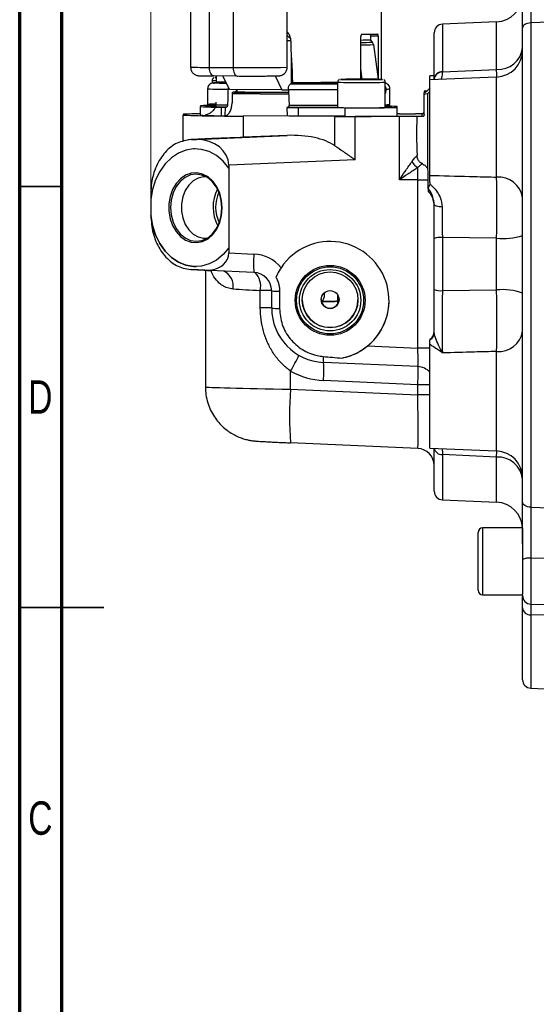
# Model space of a CAD drawing. Header units: inches. Extents: x 0.6 to 16.3, y 0.2 to 11.5.
# Tile 2 of 33: x 0.6 to 3, y 4 to 8.6. Entities that reach past the tile are written whole.
import ezdxf

# ---------------------------------------------------------------- set-up
doc = ezdxf.new("R2010")
doc.units = ezdxf.units.IN
doc.header["$MEASUREMENT"] = 0
doc.styles.add('SLDTEXTSTYLE0', font='TXT', dxfattribs={"width": 0.75})
doc.dimstyles.new('SLDDIMSTYLE1', dxfattribs={"dimtxt": 0.137795, "dimasz": 0.14, "dimexe": 0, "dimexo": 0.0625, "dimgap": 0.034449, "dimtad": 0, "dimdec": 1, "dimlfac": 1.5, "dimrnd": 1e-09, "dimzin": 12, "dimdsep": 46, "dimtxsty": 'SLDTEXTSTYLE0', "dimblk1": 'CLOSED', "dimblk2": 'CLOSED', "dimsah": 1, "dimcen": 0.09, "dimadec": 0, "dimazin": 3, "dimtfac": 1, "dimtdec": 1, "dimtofl": 0, "dimtmove": 0, "dimatfit": 3, "dimldrblk": 'CLOSED', "dimfxl": 0, "dimfrac": 2, "dimtolj": 1, "dimtzin": 12, "dimarcsym": 0})

# ---------------------------------------------------------------- blocks, each defined once
blk = doc.blocks.new('_Closed')
at = {"color": 0, "linetype": 'ByBlock', "lineweight": -2}
for p, q in [((-1, 0.166667), (0, 0)), ((-1, 0.166667), (-1, -0.166667)), ((0, 0), (-1, -0.166667)), ((0, 0), (-1, 0))]:
    blk.add_line(p, q, dxfattribs=at)
blk = doc.blocks.new('_D_10')
at = {"color": 7, "linetype": 'Continuous', "lineweight": 0}
for p, q in [((2.6183, 10.538), (2.5763, 10.538)), ((2.5763, 10.538), (2.5763, 10.3192)), ((2.9238, 10.538), (2.9657, 10.538)), ((2.9657, 10.538), (2.9657, 10.3192)), ((1.2037, 7.7935), (1.2037, 10.3789)), ((4.6589, 10.2779), (4.6589, 10.3789)), ((1.2037, 10.3395), (2.4555, 10.3395)), ((2.5763, 10.3192), (2.6183, 10.3192)), ((2.9657, 10.3192), (2.9238, 10.3192)), ((4.6589, 10.3395), (3.0866, 10.3395))]:
    blk.add_line(p, q, dxfattribs=at)
at = {"color": 7, "linetype": 'Continuous', "lineweight": 18, "xscale": 0.14, "yscale": 0.14, "rotation": 180.0000000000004}
blk.add_blockref('_Closed', (1.2037, 10.3395), dxfattribs=at)
at = {"color": 7, "linetype": 'Continuous', "lineweight": 18, "xscale": 0.14, "yscale": 0.14}
blk.add_blockref('_Closed', (4.6589, 10.3395), dxfattribs=at)
at = {"color": 7, "linetype": 'Continuous', "lineweight": 18, "char_height": 0.1378, "attachment_point": 1, "style": 'SLDTEXTSTYLE0'}
for s, insert in [('132', (2.6183, 10.4969)), ('5.2', (2.6438, 10.2907))]:
    blk.add_mtext(s, dxfattribs=dict(at, insert=insert))

msp = doc.modelspace()

# ---------------------------------------------------------------- linework, layer by layer
at = {"color": 7, "linetype": 'Continuous', "lineweight": 70}
for p, q in [((0.5906, 0.1969), (0.5906, 11.4961)), ((0.7874, 0.3937), (0.7874, 11.2992))]:
    msp.add_line(p, q, dxfattribs=at)
at = {"color": 7, "linetype": 'Continuous', "lineweight": 25}
for p, q in [((2.2826, 8.3153), (2.2826, 9.1696)), ((1.3898, 9.0391), (1.3898, 8.3724)), ((1.5891, 9.0373), (1.5891, 8.3706)), ((1.8416, 8.3719), (1.8416, 9.0386)), ((2.8215, 8.5841), (2.5675, 8.573)), ((3.1493, 8.5855), (2.9809, 8.5788)), ((2.9809, 8.5788), (2.9809, 6.3153)), ((1.8416, 8.5353), (1.8486, 8.5284)), ((2.1931, 8.5258), (2.1926, 8.5258)), ((2.2317, 8.5172), (2.2317, 8.4981)), ((2.2678, 8.5171), (2.2317, 8.5172)), ((2.2678, 8.5171), (2.2678, 8.3178)), ((2.5293, 8.3182), (2.5293, 8.5331)), ((2.9426, 6.3382), (2.9426, 8.5564)), ((1.8416, 8.4966), (1.8576, 8.4968)), ((2.1859, 8.3159), (2.1859, 8.5157)), ((2.2298, 8.5002), (2.24, 8.4888)), ((2.2451, 8.4777), (2.2681, 8.3155)), ((2.9426, 8.4222), (2.9426, 8.4222)), ((1.4785, 8.3711), (1.5891, 8.3706)), ((1.7852, 8.3323), (1.8172, 8.2662)), ((2.1927, 8.3159), (2.1859, 8.3639)), ((2.5293, 8.3319), (2.5093, 8.331)), ((2.5675, 8.3501), (2.8215, 8.3617)), ((2.5675, 8.3501), (2.5675, 8.3487)), ((1.4911, 8.3103), (1.4911, 8.2976)), ((1.6083, 8.3309), (1.4977, 8.3314)), ((1.5093, 8.3314), (1.5093, 8.3047)), ((1.5121, 8.299), (1.5181, 8.2989)), ((1.5221, 8.3055), (1.5213, 8.3001)), ((1.5716, 8.2674), (1.5407, 8.3312)), ((1.6083, 8.3309), (1.6107, 8.3309)), ((1.671, 8.3308), (1.6919, 8.3308)), ((1.8602, 8.2945), (1.8637, 8.2946)), ((2.0777, 8.3019), (2.0777, 8.1838)), ((2.1287, 8.315), (2.159, 8.3155)), ((2.159, 8.3146), (2.1287, 8.315)), ((2.159, 8.3155), (2.2196, 8.3155)), ((2.159, 8.3146), (2.159, 8.3155)), ((2.2196, 8.3146), (2.159, 8.3146)), ((2.2196, 8.3155), (2.2499, 8.315)), ((2.2196, 8.3146), (2.2196, 8.3155)), ((2.2499, 8.315), (2.2196, 8.3146)), ((2.3008, 8.1838), (2.3008, 8.3019)), ((2.5093, 8.3126), (2.5093, 8.331)), ((2.8215, 8.3262), (2.5093, 8.3126)), ((2.5093, 7.8665), (2.5093, 8.3126)), ((2.5293, 8.3278), (2.5276, 8.3134)), ((2.5293, 8.3166), (2.5293, 8.3182)), ((1.4693, 8.2713), (1.4693, 8.198)), ((1.8172, 8.2662), (1.5716, 8.2674)), ((1.5941, 8.2561), (1.5892, 8.256)), ((1.598, 8.2562), (1.5941, 8.2561)), ((1.6066, 8.2669), (1.6066, 8.258)), ((1.8172, 8.2662), (1.8476, 8.2667)), ((2.3037, 8.2702), (2.3037, 8.2602)), ((2.3226, 8.198), (2.3226, 8.2713)), ((2.4875, 8.2615), (2.4826, 8.2608)), ((2.4826, 8.2458), (2.4826, 8.2525)), ((2.4826, 8.151), (2.4826, 8.2458)), ((2.4875, 8.2553), (2.497, 8.2622)), ((2.4875, 8.2615), (2.497, 8.2622)), ((2.497, 8.2473), (2.4875, 8.2466)), ((2.497, 8.2622), (2.4993, 8.2641)), ((2.4993, 8.2491), (2.497, 8.2473)), ((2.4993, 7.8974), (2.4993, 8.2491)), ((1.4911, 8.1992), (1.4911, 8.1922)), ((1.3559, 8.1522), (1.3559, 8.148)), ((1.3559, 8.0245), (1.3559, 8.148)), ((1.4359, 8.1922), (1.4359, 8.188)), ((1.4359, 8.148), (1.4359, 8.188)), ((1.5353, 8.1855), (1.5516, 8.1855)), ((1.5353, 8.1455), (1.5353, 8.1855)), ((1.5516, 8.1855), (1.5497, 8.1455)), ((1.5516, 8.1855), (1.5574, 8.1856)), ((1.8463, 8.1842), (1.8404, 8.1841)), ((1.8404, 8.1841), (1.8934, 8.1835)), ((1.8404, 8.1841), (1.8415, 8.1441)), ((1.8934, 8.1835), (2.1127, 8.1825)), ((1.8934, 8.1835), (1.8934, 8.1435)), ((2.1127, 8.1425), (2.1127, 8.1825)), ((2.3559, 8.1838), (2.3559, 8.188)), ((2.3559, 8.1438), (2.3559, 8.1838)), ((2.3664, 8.1545), (2.3559, 8.1545)), ((2.442, 8.1549), (2.4726, 8.1549)), ((2.4726, 8.1411), (2.4726, 8.1549)), ((1.5353, 8.1455), (1.5497, 8.1455)), ((1.5511, 8.1455), (1.5497, 8.1455)), ((2.0651, 8.142), (1.637, 8.144)), ((1.637, 8.0451), (1.637, 8.144)), ((1.8934, 8.1435), (1.8415, 8.1441)), ((2.1127, 8.1425), (1.8934, 8.1435)), ((2.0651, 8.0052), (2.0651, 8.142)), ((2.3664, 8.1417), (2.1594, 8.1418)), ((2.1594, 7.9392), (2.1594, 8.1418)), ((2.3664, 7.8454), (2.3664, 8.1417)), ((2.4726, 8.1411), (2.4488, 8.1411)), ((1.3947, 8.034), (1.3781, 8.0322)), ((1.4168, 8.0346), (1.391, 8.0336)), ((1.5204, 8.0408), (1.3941, 8.0339)), ((1.3941, 8.0339), (1.4173, 8.0348)), ((1.4173, 8.0348), (1.8423, 8.0532)), ((1.8423, 8.0532), (1.637, 8.0451)), ((1.41, 7.9908), (1.41, 7.9908)), ((2.1594, 7.9392), (1.5687, 7.9137)), ((2.4493, 7.9585), (2.4493, 7.9596)), ((1.5687, 7.9137), (1.5687, 7.8999)), ((1.5687, 7.8999), (1.5687, 7.5282)), ((1.5687, 7.8999), (1.5687, 7.8999)), ((2.5019, 7.8851), (2.4993, 7.8974)), ((2.5019, 7.8049), (2.5019, 7.8851)), ((2.4493, 7.8454), (2.3664, 7.8454)), ((2.4528, 7.8454), (2.4493, 7.8454)), ((2.4528, 7.0585), (2.4528, 7.8454)), ((2.5093, 7.834), (2.5087, 7.8268)), ((2.5093, 7.834), (2.5093, 7.8665)), ((1.2037, 7.7821), (1.2037, 7.7541)), ((2.5019, 7.8049), (2.5019, 7.7905)), ((1.2037, 7.7541), (1.2037, 7.7541)), ((1.2037, 7.7541), (1.2037, 7.6807)), ((2.5293, 7.7312), (2.5247, 7.7536)), ((1.2037, 7.6807), (1.2037, 7.6793)), ((1.2037, 7.6793), (1.2037, 7.6793)), ((2.5293, 7.3325), (2.5293, 7.5717)), ((2.8215, 7.5724), (2.5675, 7.5758)), ((2.5675, 7.5758), (2.5675, 7.3276)), ((2.8215, 7.3308), (2.8215, 7.5724)), ((1.5687, 7.5282), (1.5687, 7.5038)), ((1.5687, 7.5282), (1.5687, 7.5282)), ((1.5687, 7.5038), (1.6864, 7.4986)), ((1.3813, 7.4274), (1.3934, 7.4262)), ((1.391, 7.4264), (1.4541, 7.4232)), ((1.4572, 7.423), (1.3941, 7.4262)), ((1.4157, 7.4396), (1.4157, 7.4396)), ((1.4541, 7.4232), (1.4805, 7.4233)), ((1.4593, 7.4229), (1.4593, 6.8772)), ((1.6864, 7.4128), (1.4811, 7.4218)), ((1.7159, 7.2472), (1.7159, 7.3281)), ((1.7693, 7.2452), (1.7693, 7.3261)), ((1.806, 7.3255), (1.806, 7.2446)), ((2.5675, 7.3276), (2.8215, 7.3308)), ((2.0731, 7.2776), (2.002, 7.2773)), ((2.0793, 7.2676), (2.0793, 7.3056)), ((2.2175, 7.0688), (2.4528, 7.0585)), ((2.5093, 6.5917), (2.5093, 7.0761)), ((1.8578, 6.8667), (1.8578, 6.9517)), ((2.4528, 6.9727), (2.0116, 6.9921)), ((2.4528, 6.8878), (2.0116, 6.9072)), ((1.8578, 6.8667), (2.4528, 6.8405)), ((2.4528, 6.8405), (2.4528, 6.8878)), ((2.4528, 6.5896), (1.8578, 6.6158)), ((2.5093, 6.5917), (2.8215, 6.5781)), ((2.5293, 6.3896), (2.5293, 6.5909)), ((2.8215, 6.5495), (2.5675, 6.5611)), ((2.9426, 6.5005), (2.9426, 6.5005)), ((2.5675, 6.3497), (2.8215, 6.3386)), ((2.9809, 6.3153), (3.1493, 6.3085)), ((2.9426, 6.2181), (2.7559, 6.2181)), ((2.9426, 6.2181), (2.9426, 5.9081)), ((2.7346, 5.9268), (2.7346, 6.1968)), ((3.1493, 6.0738), (2.9819, 6.0761)), ((2.7559, 5.9054), (2.9426, 5.9054)), ((2.9426, 5.9022), (2.9426, 5.9081)), ((2.9819, 5.8622), (3.1493, 5.8593)), ((2.9426, 5.5087), (2.9426, 5.8446)), ((3.1493, 5.8072), (2.9809, 5.8115)), ((2.9809, 5.4687), (3.1493, 5.4614))]:
    msp.add_line(p, q, dxfattribs=at)
at = {"color": 8, "linetype": 'Continuous', "lineweight": 25}
for p, q in [((1.4785, 8.3711), (1.4785, 8.8066)), ((2.5675, 8.573), (2.5675, 8.3501)), ((2.8215, 8.3617), (2.8215, 8.5841)), ((1.861, 8.4243), (1.861, 8.2945)), ((2.8215, 7.8582), (2.8215, 8.3262)), ((2.3008, 8.2602), (2.3037, 8.2602)), ((2.8215, 6.5781), (2.8215, 7.0431)), ((2.5675, 6.5611), (2.5675, 6.3497)), ((2.8215, 6.5495), (2.8218, 6.5777)), ((2.8215, 6.3386), (2.8215, 6.5495)), ((2.7559, 6.2181), (2.7559, 5.9054)), ((2.9819, 6.0761), (2.9819, 5.8622)), ((2.9809, 5.8115), (2.9809, 5.4687))]:
    msp.add_line(p, q, dxfattribs=at)
at = {"color": 7, "linetype": 'Continuous', "lineweight": 35}
for p, q in [((0.7874, 7.815), (0.5906, 7.815)), ((0.5906, 5.8465), (0.9843, 5.8465)), ((0.7874, 5.8465), (0.5906, 5.8465))]:
    msp.add_line(p, q, dxfattribs=at)
at = {"color": 7, "linetype": 'Continuous', "lineweight": 25, "flags": 128}
for points in [[(2.9809, 8.5788), (2.9733, 8.5782), (2.9661, 8.5768), (2.9595, 8.5747), (2.9537, 8.5719), (2.949, 8.5686), (2.9455, 8.5648), (2.9433, 8.5607), (2.9426, 8.5564)], [(1.4977, 8.3314), (1.494, 8.3322), (1.4904, 8.3344), (1.487, 8.338), (1.4841, 8.3429), (1.4818, 8.349), (1.48, 8.3559), (1.4789, 8.3633), (1.4785, 8.3711)], [(1.5891, 8.3706), (1.5894, 8.3628), (1.5905, 8.3553), (1.5923, 8.3484), (1.5947, 8.3424), (1.5976, 8.3375), (1.6009, 8.3338), (1.6045, 8.3316), (1.6083, 8.3309)], [(1.5093, 8.3237), (1.5052, 8.3235), (1.5042, 8.3234)], [(1.6086, 8.26), (1.6062, 8.26), (1.6013, 8.26)], [(1.41, 7.9908), (1.4042, 7.9906), (1.3678, 7.9848), (1.3327, 7.9708), (1.3001, 7.949), (1.2708, 7.9202), (1.2459, 7.8851), (1.226, 7.845), (1.2118, 7.8008), (1.2037, 7.7541)], [(1.5687, 7.8999), (1.5416, 7.9326), (1.5107, 7.9587), (1.4768, 7.9774), (1.4409, 7.9881), (1.4042, 7.9906), (1.3678, 7.9848), (1.3327, 7.9707), (1.3001, 7.949), (1.2708, 7.9202), (1.2459, 7.8851), (1.226, 7.845), (1.2118, 7.8008), (1.2037, 7.7541)], [(1.538, 7.7143), (1.5351, 7.7494), (1.5264, 7.783), (1.5125, 7.8133), (1.4939, 7.8391), (1.4715, 7.8591), (1.4463, 7.8724), (1.4196, 7.8783), (1.3926, 7.8766), (1.3665, 7.8673), (1.3426, 7.8509), (1.322, 7.8282), (1.3056, 7.8002), (1.2942, 7.7682), (1.2884, 7.7338), (1.2884, 7.6984), (1.2942, 7.6639), (1.3056, 7.6317), (1.322, 7.6035), (1.3426, 7.5805), (1.3665, 7.5638), (1.3926, 7.5541), (1.4196, 7.552), (1.4463, 7.5575), (1.4715, 7.5704), (1.4939, 7.5901), (1.5125, 7.6156), (1.5264, 7.6458), (1.5351, 7.6792), (1.538, 7.7143)], [(1.5364, 7.7143), (1.5334, 7.7493), (1.5245, 7.7825), (1.5102, 7.8123), (1.4911, 7.8373), (1.4684, 7.8562), (1.443, 7.868), (1.4162, 7.8721), (1.3895, 7.8684), (1.3641, 7.8569), (1.3413, 7.8384), (1.3223, 7.8137), (1.308, 7.7841), (1.2991, 7.751), (1.2961, 7.7161), (1.2991, 7.6812), (1.308, 7.648), (1.3223, 7.6181), (1.3413, 7.5931), (1.3641, 7.5743), (1.3895, 7.5625), (1.4162, 7.5584), (1.443, 7.5621), (1.4684, 7.5735), (1.4911, 7.592), (1.5102, 7.6167), (1.5245, 7.6464), (1.5334, 7.6795), (1.5364, 7.7143)], [(1.4641, 7.8587), (1.4503, 7.8589), (1.4252, 7.8533), (1.4017, 7.8403), (1.3813, 7.8206), (1.3649, 7.7952), (1.3534, 7.7655), (1.3475, 7.7331), (1.3475, 7.6998), (1.3534, 7.6673), (1.3649, 7.6375), (1.3813, 7.6118), (1.4017, 7.5918), (1.4252, 7.5784), (1.4503, 7.5725), (1.4671, 7.5727)], [(2.5673, 7.7182), (2.5598, 7.7186), (2.5526, 7.7194), (2.546, 7.7206), (2.5403, 7.7223), (2.5356, 7.7242), (2.5321, 7.7264), (2.53, 7.7288), (2.5293, 7.7312)], [(1.2037, 7.6793), (1.2118, 7.6325), (1.226, 7.5881), (1.2459, 7.5477), (1.2709, 7.5123), (1.3001, 7.483), (1.3327, 7.4608), (1.3678, 7.4463), (1.4042, 7.4399), (1.4157, 7.4396)], [(1.5687, 7.5282), (1.5416, 7.4959), (1.5107, 7.4703), (1.4768, 7.4521), (1.4409, 7.4419), (1.4042, 7.4399), (1.3678, 7.4463), (1.3327, 7.4608), (1.3001, 7.483), (1.2709, 7.5123), (1.2459, 7.5477), (1.226, 7.5881), (1.2118, 7.6325), (1.2037, 7.6793)], [(2.9809, 6.3153), (2.9733, 6.3159), (2.9661, 6.3173), (2.9595, 6.3195), (2.9537, 6.3223), (2.949, 6.3258), (2.9455, 6.3297), (2.9433, 6.3339), (2.9426, 6.3382)]]:
    msp.add_lwpolyline(points, dxfattribs=at)
at = {"color": 8, "linetype": 'Continuous', "lineweight": 25, "flags": 128}
for points in [[(1.5042, 8.3234), (1.5052, 8.3233), (1.5093, 8.3232)], [(2.2821, 8.3147), (2.2867, 8.3149), (2.2877, 8.315)]]:
    msp.add_lwpolyline(points, dxfattribs=at)
at = {"color": 7, "linetype": 'Continuous', "lineweight": 25}
for centre, radius in [((2.0426, 7.2821), 0.1634), ((2.0426, 7.2821), 0.1569), ((2.0426, 7.2827), 0.1435), ((2.0426, 7.2847), 0.1302), ((2.0426, 7.2858), 0.0417)]:
    msp.add_circle(centre, radius, dxfattribs=at)
for centre, radius, start, end in [((2.8159, 8.7107), 0.1267, 272.5, 357.2683), ((2.5693, 8.5331), 0.04, 92.5, 180), ((2.1535, 13.239), 4.7133, 270.4745, 271.3535), ((2.1532, 11.3445), 2.8454, 270.6579, 271.5429), ((2.8284, 8.4764), 0.115, 266.5338, 353.3694), ((2.8159, 8.4528), 0.1267, 272.5, 0), ((2.5653, 8.3139), 0.0363, 86.463, 173.2706), ((2.5654, 8.3125), 0.0363, 86.5929, 173.4419), ((2.1894, 3.8173), 4.4988, 88.7482, 91.2545), ((2.1779, 14.3251), 6.0109, 269.26259, 270.10833), ((2.2074, 12.8861), 4.572, 269.7723, 270.9358), ((1.8534, 33.8285), 25.5804, 269.39306, 269.98901), ((1.8601, 35.9415), 27.6935, 269.42633, 269.97595), ((1.8559, 33.9996), 25.7449, 269.41735, 269.98269), ((1.7201, 10.8543), 2.5988, 267.4973, 270.816), ((1.8884, 36.6587), 28.4032, 269.73509, 269.91869), ((1.5068, 7.7319), 0.4676, 90.1415, 94.5979), ((1.4255, 6.5875), 1.5663, 89.6163, 92.5436), ((1.5913, 14.7613), 6.6175, 267.96151, 270.39534), ((1.485, 7.0941), 1.0992, 89.6863, 92.5601), ((1.5221, 9.6404), 1.455, 266.6064, 270.52), ((1.5221, 9.6004), 1.455, 266.6064, 270.52), ((2.1893, 13.3267), 5.1442, 268.7575, 271.2425), ((2.1955, 15.4965), 7.3145, 269.35149, 271.25704), ((2.3044, 7.4948), 0.6951, 85.7467, 90.2937), ((2.3748, 13.0632), 4.9088, 269.9016, 270.7846), ((2.166, 31.2377), 23.0959, 269.74977, 269.98363), ((2.1926, 16.005), 7.8629, 269.41794, 271.19058), ((2.3834, 5.1899), 2.9519, 88.7298, 90.3295), ((1.396, 7.9981), 0.0359, 93.0986, 97.945), ((2.4823, 7.9587), 0.0631, 205.8766, 242.1325), ((2.8308, 7.7455), 0.1131, 8.4661, 94.7105), ((1.675, 7.7179), 0.1802, 152.0585, 209.1332), ((1.6687, 7.7179), 0.1619, 154.5251, 206.6666), ((2.4493, 7.7302), 0.08, 0, 48.8774), ((2.5584, 7.4812), 0.0951, 84.462, 107.8124), ((2.8505, 7.8834), 0.3123, 264.6573, 287.1438), ((2.1721, 7.4557), 0.4876, 174.9509, 185.0491), ((1.3952, 7.4619), 0.0358, 263.2359, 268.0953), ((1.4583, 7.4587), 0.0358, 263.2359, 268.0953), ((1.4821, 7.4231), 0.00164, 174.9776, 232.9022), ((1.726, 6.0633), 1.2649, 88.0414, 90.4596), ((1.8, 8.0624), 0.7369, 267.6082, 270.4625), ((2.5584, 7.4096), 0.0825, 249.32, 276.3574), ((2.8504, 7.0631), 0.2692, 69.9748, 96.173), ((2.0426, 7.2853), 0.1302, 180.0017, 359.9983), ((2.0428, 7.2863), 0.0415, 180.1161, 0.6719), ((1.9914, 10.9767), 3.7, 270.1951, 271.2661), ((2.0426, 7.2821), 0.2756, 281.4691, 359.9993), ((1.726, 5.9823), 1.2649, 88.0414, 90.4596), ((1.8, 7.9815), 0.7369, 267.6082, 270.4625), ((2.4893, 7.1358), 0.04, 300, 0), ((2.8314, 7.1553), 0.1126, 264.962, 351.0129), ((2.4899, 7.1321), 0.0394, 299.4839, 359.854), ((2.1061, 7.0113), 0.0965, 174.9625, 191.4724), ((2.4493, 6.8927), 0.08, 41.4109, 87.5004), ((3.3375, 6.7413), 1.4851, 175.1547, 184.8453), ((2.4493, 6.5097), 0.08, 0, 87.5538), ((2.8159, 6.4515), 0.1267, 0, 87.5), ((2.8278, 6.4342), 0.1155, 6.2132, 93.1625), ((2.5693, 6.3896), 0.04, 180, 267.5), ((2.8159, 6.212), 0.1267, 2.7317, 87.5), ((2.7559, 6.1968), 0.0213, 90, 180), ((2.9724, 6.0029), 0.0739, 82.6068, 113.7926), ((2.7559, 5.9268), 0.0213, 180, 270), ((2.9826, 5.9022), 0.04, 180, 269), ((2.9791, 5.8482), 0.0367, 185.5921, 272.6953), ((2.9826, 5.5087), 0.04, 180, 267.5)]:
    msp.add_arc(centre, radius, start, end, dxfattribs=at)
at = {"color": 8, "linetype": 'Continuous', "lineweight": 25}
for centre, radius, start, end in [((2.1542, 11.7691), 3.2814, 270.5531, 271.4988), ((2.1477, 12.3816), 3.9051, 270.5605, 271.4292), ((1.4644, 10.4276), 2.0565, 267.9193, 270.3928), ((1.6779, 15.6134), 7.2433, 269.29743, 271.2954), ((1.5069, 8.5402), 0.2305, 266.0576, 270.5891), ((1.5513, 8.8605), 0.5574, 265.6741, 270.3054), ((1.8985, 48.5098), 40.2085, 269.95484, 270.25662), ((2.1521, 10.4318), 2.1312, 268.0003, 270.9996), ((2.1006, 8.4358), 0.1212, 265.383, 269.9596), ((2.2172, 11.4987), 3.1979, 269.5005, 271.4992), ((1.5506, 9.6312), 1.3623, 266.5783, 270.6107), ((1.8974, 53.6332), 45.3656, 269.93698, 270.2277), ((2.3088, 8.3462), 0.0762, 266.1578, 280.47), ((1.5451, 9.3638), 1.1683, 266.2785, 270.874), ((1.8982, 53.119), 44.9247, 269.93983, 270.22902), ((2.3048, 8.3261), 0.1293, 268.248, 277.9242), ((1.5083, 7.3469), 0.0813, 351.9598, 62.4596), ((1.6226, 7.3476), 0.0953, 348.2093, 42.7575), ((2.4561, 1.079), 5.9794, 89.49028, 90.03178), ((1.1987, 7.3497), 0.7699, 328.8725, 335.0777), ((1.394, 6.9535), 0.6193, 355.7078, 3.5667), ((2.4561, 0.9083), 5.9794, 89.49028, 90.03178), ((2.4561, 0.8611), 5.9794, 89.49028, 90.03178), ((2.5657, 6.598), 0.037, 191.1681, 272.8709)]:
    msp.add_arc(centre, radius, start, end, dxfattribs=at)
at = {"color": 7, "linetype": 'Continuous', "lineweight": 25}
for centre, major_axis, ratio, start_param, end_param in [((1.8959, 8.64), (-0.3354, 0.337), 0.259683, 1.668707, 1.707287), ((1.8959, 11.9579), (-0.3393, 8.8574), 0.020931, 1.970031, 1.995549), ((1.8959, 11.9579), (0.3746, 9.7701), 0.020913, 1.958766, 1.966883), ((1.8959, 11.9579), (0.3394, 8.8542), 0.020913, 2.003773, 2.009168), ((1.8959, 11.9579), (-0.3744, 9.7737), 0.020931, 1.957163, 1.965279), ((1.8418, 7.9264), (0.2676, 0.0138), 0.472715, 0.559658, 1.544506), ((1.4093, 7.9076), (0.1589, 0.0163), 0.792337, 6.202257, 7.726084), ((1.8759, 8.0596), (0.52, 0.0227), 0.00871, 3.959109, 4.23456), ((2.0426, 7.2819), (0.2043, -0.185), 0.999617, 6.13539, 9.57245), ((1.4596, 7.5095), (0.1084, -0.0153), 0.789558, 5.015845, 6.394153), ((1.6788, 7.3255), (0.1285, -0.1163), 0.999617, 1.418529, 2.262663), ((1.4829, 7.4221), (0.04, -0.0017), 0.00871, 4.014638, 4.669136), ((1.6826, 7.3262), (0.0628, -0.0598), 0.999237, 0.760244, 2.287407), ((1.8759, 7.323), (0.4167, -0.022), 0.008702, 3.952369, 4.318609), ((2.0226, 7.2452), (0.1921, -0.1652), 0.999746, 3.851552, 5.378715), ((2.4493, 7.0596), (-0.0035, 0.0869), 0.039589, 3.129508, 4.698402), ((3.4778, 7.0143), (1.9869, -0.0867), 0.043576, 3.88308, 3.946212), ((2.0264, 7.2468), (0.2521, -0.2282), 0.999617, 4.928964, 5.404255), ((2.4493, 6.8433), (-0.0035, 0.2537), 0.013595, 3.132078, 4.700972)]:
    msp.add_ellipse(centre, major_axis=major_axis, ratio=ratio, start_param=start_param, end_param=end_param, dxfattribs=at)
at = {"color": 8, "linetype": 'Continuous', "lineweight": 25}
for centre, major_axis, ratio, start_param, end_param in [((2.4493, 6.887), (0.0035, 0.0866), 0.039873, 4.722883, 6.136606), ((1.8759, 6.87), (0.4167, -0.0071), 0.008724, 3.141742, 4.668905)]:
    msp.add_ellipse(centre, major_axis=major_axis, ratio=ratio, start_param=start_param, end_param=end_param, dxfattribs=at)
at = {"color": 7, "linetype": 'Continuous', "lineweight": 25}
for points, knots in [([(2.9426, 8.5564), (2.9426, 8.5606), (2.9426, 8.582), (2.9426, 8.6242), (2.9426, 8.6865), (2.9426, 8.7547), (2.9426, 8.8015), (2.9426, 8.8253)], [0, 0, 0, 0, 0.053134, 0.273559, 0.500395, 0.745734, 1, 1, 1, 1]), ([(2.9819, 8.8189), (2.9818, 8.7984), (2.9816, 8.7566), (2.9813, 8.6962), (2.9811, 8.6399), (2.9809, 8.6021), (2.9809, 8.5825), (2.9809, 8.5788)], [0, 0, 0, 0, 0.245355, 0.4996317, 0.7200477, 0.9468716, 1, 1, 1, 1]), ([(1.857, 8.5083), (1.8565, 8.5119), (1.8555, 8.5193), (1.851, 8.5253), (1.8486, 8.5284)], [0, 0, 0, 0, 0.482115, 1, 1, 1, 1]), ([(2.1925, 8.5258), (2.1918, 8.5257), (2.1903, 8.5254), (2.1882, 8.5236), (2.1867, 8.521), (2.186, 8.5182), (2.1859, 8.5164), (2.1859, 8.5157)], [0, 0, 0, 0, 0.220415, 0.440874, 0.65977, 0.874155, 1, 1, 1, 1]), ([(2.229, 8.5271), (2.2293, 8.527), (2.2299, 8.5268), (2.2308, 8.5251), (2.2314, 8.5224), (2.2316, 8.5196), (2.2317, 8.5179), (2.2317, 8.5172)], [0, 0, 0, 0, 0.221882, 0.4438199, 0.6637663, 0.8780192, 1, 1, 1, 1]), ([(2.2678, 8.5171), (2.2677, 8.5182), (2.2677, 8.5204), (2.2672, 8.5233), (2.2665, 8.5255), (2.2657, 8.5268), (2.2651, 8.5269), (2.2648, 8.527)], [0, 0, 0, 0, 0.208585, 0.417083, 0.628009, 0.843762, 1, 1, 1, 1]), ([(2.2451, 8.4777), (2.2446, 8.4799), (2.2436, 8.4841), (2.2412, 8.4873), (2.24, 8.4888)], [0, 0, 0, 0, 0.527721, 1, 1, 1, 1]), ([(1.3903, 8.3725), (1.3904, 8.3687), (1.3906, 8.3598), (1.3976, 8.3472), (1.4072, 8.3387), (1.4156, 8.3348), (1.4209, 8.3333), (1.4258, 8.3325), (1.4286, 8.3324), (1.432, 8.3322), (1.4382, 8.332), (1.4494, 8.3318), (1.4657, 8.3316), (1.4824, 8.3315), (1.4938, 8.3315), (1.4977, 8.3314)], [0, 0, 0, 0, 0.058707, 0.137265, 0.215977, 0.255589, 0.282872, 0.304972, 0.35493, 0.424465, 0.527119, 0.657858, 0.798906, 0.929937, 1, 1, 1, 1]), ([(1.6919, 8.3308), (1.6949, 8.3308), (1.7018, 8.3308), (1.7145, 8.3308), (1.7301, 8.3309), (1.7466, 8.331), (1.7616, 8.3311), (1.7745, 8.3312), (1.7848, 8.3313), (1.7926, 8.3315), (1.798, 8.3316), (1.8017, 8.3318), (1.804, 8.3319), (1.8076, 8.3323), (1.8108, 8.3329), (1.8148, 8.334), (1.8211, 8.3366), (1.8298, 8.3426), (1.8379, 8.3534), (1.8421, 8.3644), (1.8412, 8.3707), (1.8411, 8.372)], [0, 0, 0, 0, 0.037412, 0.087466, 0.168593, 0.249041, 0.331306, 0.412119, 0.489749, 0.562444, 0.628505, 0.686414, 0.736863, 0.75809, 0.772111, 0.787567, 0.813017, 0.858894, 0.919741, 0.983194, 1, 1, 1, 1]), ([(1.5114, 8.299), (1.5113, 8.299), (1.5079, 8.2989), (1.5036, 8.2987), (1.4984, 8.2985), (1.4948, 8.2981), (1.4924, 8.298), (1.4876, 8.2968), (1.4836, 8.2951), (1.4792, 8.2924), (1.4744, 8.2876), (1.4701, 8.2804), (1.4697, 8.2746), (1.4695, 8.2718)], [0, 0, 0, 0, 0.009099, 0.221462, 0.411764, 0.576847, 0.71052, 0.758458, 0.791399, 0.826194, 0.875404, 0.940766, 1, 1, 1, 1]), ([(1.5003, 8.3228), (1.4998, 8.3227), (1.4984, 8.3222), (1.4957, 8.3206), (1.493, 8.3176), (1.4913, 8.314), (1.4913, 8.3114), (1.4913, 8.3103)], [0, 0, 0, 0, 0.09902, 0.306268, 0.543959, 0.813156, 1, 1, 1, 1]), ([(1.5576, 8.2962), (1.5483, 8.2963), (1.5233, 8.2966), (1.5127, 8.297), (1.5061, 8.2973)], [0, 0, 0, 0, 0.370229, 1, 1, 1, 1]), ([(1.5181, 8.2989), (1.5188, 8.299), (1.5202, 8.2992), (1.522, 8.3003), (1.5234, 8.3021), (1.524, 8.304), (1.5241, 8.3051), (1.5241, 8.3056)], [0, 0, 0, 0, 0.2214, 0.442882, 0.661867, 0.875698, 1, 1, 1, 1]), ([(1.6139, 8.3309), (1.6142, 8.3309), (1.6191, 8.3309), (1.6301, 8.3308), (1.6488, 8.3308), (1.6628, 8.3308), (1.671, 8.3308)], [0, 0, 0, 0, 0.016032, 0.289689, 0.586461, 1, 1, 1, 1]), ([(1.8475, 8.2676), (1.8475, 8.2704), (1.8475, 8.276), (1.8493, 8.2836), (1.8521, 8.2897), (1.8559, 8.2937), (1.8587, 8.2942), (1.8602, 8.2945)], [0, 0, 0, 0, 0.193326, 0.386531, 0.583484, 0.792871, 1, 1, 1, 1]), ([(1.8602, 8.2945), (1.8912, 8.2945), (1.954, 8.2945), (2.0289, 8.2947), (2.0671, 8.2949), (2.0777, 8.2949)], [0, 0, 0, 0, 0.412234, 0.836242, 1, 1, 1, 1]), ([(1.8637, 8.2946), (1.8641, 8.2947), (1.8649, 8.2948), (1.866, 8.2962), (1.8667, 8.2981), (1.8669, 8.2999), (1.8669, 8.301), (1.8669, 8.3013)], [0, 0, 0, 0, 0.239781, 0.48004, 0.705965, 0.910739, 1, 1, 1, 1]), ([(2.0869, 8.3144), (2.0865, 8.3143), (2.0851, 8.3138), (2.0824, 8.3122), (2.0797, 8.3092), (2.0779, 8.3056), (2.0779, 8.303), (2.0779, 8.3019)], [0, 0, 0, 0, 0.09902, 0.306268, 0.543959, 0.813156, 1, 1, 1, 1]), ([(2.3006, 8.302), (2.3006, 8.303), (2.3007, 8.3054), (2.2991, 8.3087), (2.2969, 8.3114), (2.2949, 8.313), (2.2938, 8.3135), (2.2936, 8.3136)], [0, 0, 0, 0, 0.205803, 0.497267, 0.735634, 0.938006, 1, 1, 1, 1]), ([(2.3224, 8.271), (2.3224, 8.2715), (2.3231, 8.2754), (2.3206, 8.2827), (2.3154, 8.2902), (2.3095, 8.2945), (2.3047, 8.2967), (2.3018, 8.2974), (2.3011, 8.2975), (2.3008, 8.2976)], [0, 0, 0, 0, 0.0359605, 0.2639672, 0.4946002, 0.6489545, 0.766234, 0.9184929, 1, 1, 1, 1]), ([(1.5664, 8.2781), (1.566, 8.2764), (1.5653, 8.2735), (1.5652, 8.2704), (1.5651, 8.269)], [0, 0, 0, 0, 0.554965, 1, 1, 1, 1]), ([(1.5854, 8.2493), (1.5855, 8.25), (1.5856, 8.2514), (1.5862, 8.2533), (1.587, 8.2548), (1.588, 8.2558), (1.5888, 8.256), (1.5892, 8.256)], [0, 0, 0, 0, 0.188884, 0.377609, 0.571112, 0.78002, 1, 1, 1, 1]), ([(1.6068, 8.2676), (1.6065, 8.2662), (1.6057, 8.2632), (1.6037, 8.2595), (1.6011, 8.2568), (1.5991, 8.2564), (1.598, 8.2562)], [0, 0, 0, 0, 0.210108, 0.446997, 0.707707, 1, 1, 1, 1]), ([(2.3005, 8.2501), (2.3009, 8.2503), (2.3016, 8.2505), (2.3026, 8.2523), (2.3033, 8.2549), (2.3036, 8.2577), (2.3036, 8.2595), (2.3037, 8.2602)], [0, 0, 0, 0, 0.219358, 0.438752, 0.656885, 0.87135, 1, 1, 1, 1]), ([(2.3008, 8.2823), (2.3018, 8.2801), (2.3034, 8.2763), (2.3036, 8.272), (2.3037, 8.2702)], [0, 0, 0, 0, 0.578086, 1, 1, 1, 1]), ([(2.4826, 8.2608), (2.4826, 8.2602), (2.4826, 8.257), (2.4826, 8.2546), (2.4826, 8.2525)], [0, 0, 0, 0, 0.182085, 1, 1, 1, 1]), ([(2.4875, 8.2553), (2.4864, 8.2547), (2.485, 8.2538), (2.4832, 8.2528), (2.4826, 8.2525)], [0, 0, 0, 0, 0.695062, 1, 1, 1, 1]), ([(2.4826, 8.2458), (2.4827, 8.2459), (2.4843, 8.2462), (2.486, 8.2464), (2.4875, 8.2466)], [0, 0, 0, 0, 0.087152, 1, 1, 1, 1]), ([(2.4875, 8.2615), (2.4875, 8.2609), (2.4875, 8.2586), (2.4875, 8.2567), (2.4875, 8.2553)], [0, 0, 0, 0, 0.303578, 1, 1, 1, 1]), ([(2.5093, 8.2745), (2.5091, 8.2743), (2.5085, 8.2735), (2.5054, 8.2698), (2.5011, 8.2658), (2.4993, 8.2641)], [0, 0, 0, 0, 0.235891, 0.664421, 1, 1, 1, 1]), ([(2.4993, 8.2491), (2.5007, 8.2504), (2.5047, 8.2539), (2.5082, 8.2579), (2.5089, 8.2587), (2.5093, 8.2591)], [0, 0, 0, 0, 0.2539846, 0.6837537, 1, 1, 1, 1]), ([(1.5085, 8.2081), (1.5086, 8.2042), (1.5089, 8.1937), (1.5019, 8.1773), (1.4901, 8.1628), (1.4773, 8.1545), (1.4678, 8.1508), (1.4615, 8.1493), (1.4599, 8.149), (1.459, 8.1489)], [0, 0, 0, 0, 0.121985, 0.334814, 0.548094, 0.716223, 0.81947, 0.898728, 1, 1, 1, 1]), ([(1.5511, 8.1455), (1.5548, 8.1463), (1.5623, 8.1479), (1.5725, 8.1597), (1.5801, 8.1767), (1.5835, 8.1933), (1.584, 8.203), (1.5842, 8.206)], [0, 0, 0, 0, 0.236821, 0.473943, 0.701112, 0.908165, 1, 1, 1, 1]), ([(1.5629, 8.1957), (1.5628, 8.1946), (1.5627, 8.1925), (1.5618, 8.1897), (1.5606, 8.1874), (1.5591, 8.1859), (1.558, 8.1857), (1.5574, 8.1856)], [0, 0, 0, 0, 0.193325, 0.386513, 0.58389, 0.79446, 1, 1, 1, 1]), ([(1.8463, 8.1842), (1.8469, 8.1843), (1.8481, 8.1846), (1.8496, 8.1866), (1.8507, 8.1894), (1.851, 8.1921), (1.851, 8.1938), (1.851, 8.1943)], [0, 0, 0, 0, 0.235628, 0.471652, 0.695914, 0.902283, 1, 1, 1, 1]), ([(2.4726, 8.1549), (2.4737, 8.155), (2.4759, 8.1552), (2.4788, 8.1569), (2.481, 8.1592), (2.4824, 8.1621), (2.4825, 8.1641), (2.4826, 8.165)], [0, 0, 0, 0, 0.202146, 0.404171, 0.609672, 0.823738, 1, 1, 1, 1]), ([(2.4826, 8.151), (2.4825, 8.1499), (2.4823, 8.1475), (2.4804, 8.1444), (2.4777, 8.1422), (2.4749, 8.1412), (2.4732, 8.1411), (2.4726, 8.1411)], [0, 0, 0, 0, 0.229504, 0.45928, 0.681342, 0.892477, 1, 1, 1, 1]), ([(2.4488, 8.1411), (2.448, 8.1211), (2.4466, 8.0867), (2.4467, 8.0358), (2.4486, 7.9949), (2.4491, 7.9701), (2.4493, 7.9596)], [0, 0, 0, 0, 0.331741, 0.572433, 0.820255, 1, 1, 1, 1]), ([(1.391, 8.0336), (1.3693, 8.03), (1.3259, 8.0229), (1.269, 7.9772), (1.2268, 7.9114), (1.2063, 7.8421), (1.2044, 7.7979), (1.2037, 7.7821)], [0, 0, 0, 0, 0.2192739, 0.4385525, 0.6578678, 0.8772379, 1, 1, 1, 1]), ([(1.4173, 8.0348), (1.4173, 8.0348), (1.4171, 8.0347), (1.4169, 8.0347), (1.4168, 8.0346)], [0, 0, 0, 0, 0.0867964, 1, 1, 1, 1]), ([(2.0651, 8.0052), (2.0783, 7.9962), (2.105, 7.9778), (2.1369, 7.9551), (2.1552, 7.9422), (2.1593, 7.9393), (2.1594, 7.9392)], [0, 0, 0, 0, 0.430662, 0.873301, 0.995871, 1, 1, 1, 1]), ([(2.3664, 7.8454), (2.3665, 7.8455), (2.3754, 7.8585), (2.3945, 7.8862), (2.4142, 7.9149), (2.4243, 7.9294), (2.4255, 7.9312)], [0, 0, 0, 0, 0.003354, 0.437146, 0.931396, 1, 1, 1, 1]), ([(2.4255, 7.9312), (2.4274, 7.9338), (2.4335, 7.9423), (2.4427, 7.9532), (2.4486, 7.9592), (2.4491, 7.9595), (2.4493, 7.9596)], [0, 0, 0, 0, 0.159208, 0.513833, 0.84424, 1, 1, 1, 1]), ([(2.4759, 7.9187), (2.4716, 7.9213), (2.4628, 7.9266), (2.4536, 7.9394), (2.4497, 7.9506), (2.4493, 7.9575), (2.4493, 7.9585)], [0, 0, 0, 0, 0.294475, 0.58657, 0.940004, 1, 1, 1, 1]), ([(2.4759, 7.9219), (2.4758, 7.9219), (2.4753, 7.9217), (2.4698, 7.9179), (2.4608, 7.9107), (2.4546, 7.9047), (2.4528, 7.9029)], [0, 0, 0, 0, 0.170561, 0.510637, 0.854237, 1, 1, 1, 1]), ([(2.4759, 7.9187), (2.479, 7.9171), (2.4872, 7.9128), (2.4951, 7.905), (2.4984, 7.899), (2.4993, 7.8974)], [0, 0, 0, 0, 0.304388, 0.816501, 1, 1, 1, 1]), ([(2.4528, 7.9029), (2.451, 7.9018), (2.4363, 7.8922), (2.4074, 7.8731), (2.3796, 7.8543), (2.3665, 7.8455), (2.3664, 7.8454)], [0, 0, 0, 0, 0.068329, 0.562058, 0.996622, 1, 1, 1, 1]), ([(2.4528, 7.8454), (2.4528, 7.8454), (2.4528, 7.8545), (2.4528, 7.8729), (2.4528, 7.8919), (2.4528, 7.9008), (2.4528, 7.9029)], [0, 0, 0, 0, 0.000025, 0.42951, 0.858976, 1, 1, 1, 1]), ([(2.5087, 7.8268), (2.5074, 7.8222), (2.5047, 7.8132), (2.502, 7.8077), (2.5019, 7.8052), (2.5019, 7.8049)], [0, 0, 0, 0, 0.464024, 0.926637, 1, 1, 1, 1]), ([(2.5087, 7.8268), (2.5116, 7.8241), (2.5223, 7.8144), (2.5392, 7.7957), (2.5515, 7.7763), (2.5631, 7.7513), (2.5653, 7.7341), (2.5673, 7.7182)], [0, 0, 0, 0, 0.0941, 0.350179, 0.605527, 0.638067, 1, 1, 1, 1]), ([(2.5093, 7.8665), (2.5159, 7.8663), (2.5856, 7.8645), (2.6896, 7.8617), (2.787, 7.8591), (2.8215, 7.8582)], [0, 0, 0, 0, 0.0640632, 0.6691004, 1, 1, 1, 1]), ([(2.8215, 7.5724), (2.8216, 7.5881), (2.8218, 7.6199), (2.8221, 7.6699), (2.8222, 7.7217), (2.8221, 7.7724), (2.8219, 7.8193), (2.8216, 7.8451), (2.8215, 7.8582)], [0, 0, 0, 0, 0.1474251, 0.2979065, 0.4709309, 0.6489682, 0.8219788, 1, 1, 1, 1]), ([(2.5293, 7.5717), (2.5293, 7.5836), (2.5293, 7.6162), (2.5293, 7.6704), (2.5293, 7.7108), (2.5293, 7.7312)], [0, 0, 0, 0, 0.2226922, 0.6057904, 1, 1, 1, 1]), ([(2.5673, 7.7182), (2.5673, 7.7005), (2.5673, 7.6645), (2.5674, 7.6161), (2.5675, 7.5865), (2.5675, 7.5758)], [0, 0, 0, 0, 0.383091, 0.777301, 1, 1, 1, 1]), ([(1.2037, 7.6793), (1.2059, 7.6513), (1.2103, 7.5949), (1.2435, 7.5192), (1.2927, 7.4616), (1.3452, 7.4321), (1.3789, 7.4279), (1.391, 7.4264)], [0, 0, 0, 0, 0.2165446, 0.4367959, 0.6570131, 0.877176, 1, 1, 1, 1]), ([(1.8133, 7.4348), (1.8072, 7.4249), (1.7979, 7.4099), (1.7915, 7.3955), (1.7893, 7.3906)], [0, 0, 0, 0, 0.659336, 1, 1, 1, 1]), ([(1.7893, 7.3906), (1.7896, 7.39), (1.7972, 7.3759), (1.8047, 7.3539), (1.8057, 7.3321), (1.806, 7.3255)], [0, 0, 0, 0, 0.029627, 0.710265, 1, 1, 1, 1]), ([(2.5293, 7.132), (2.5293, 7.1568), (2.5293, 7.2009), (2.5293, 7.2694), (2.5293, 7.3112), (2.5293, 7.3325)], [0, 0, 0, 0, 0.38755, 0.689398, 1, 1, 1, 1]), ([(2.5675, 7.3276), (2.5675, 7.3089), (2.5674, 7.2715), (2.5673, 7.2156), (2.5673, 7.1618), (2.5673, 7.1043), (2.5674, 7.063), (2.5675, 7.0408), (2.5675, 7.0365)], [0, 0, 0, 0, 0.1730884, 0.3461761, 0.5192618, 0.6923476, 0.940801, 1, 1, 1, 1]), ([(2.8215, 7.0431), (2.8217, 7.0661), (2.8221, 7.1026), (2.8222, 7.1649), (2.8221, 7.2182), (2.8219, 7.2744), (2.8216, 7.3118), (2.8215, 7.3308)], [0, 0, 0, 0, 0.297372, 0.470528, 0.648701, 0.821843, 1, 1, 1, 1]), ([(2.0018, 7.2794), (2.0026, 7.2795), (2.0064, 7.28), (2.0102, 7.2838), (2.014, 7.2907), (2.0159, 7.2995), (2.0166, 7.3088), (2.0163, 7.3149), (2.0162, 7.3178)], [0, 0, 0, 0, 0.067865, 0.313952, 0.519003, 0.685212, 0.85209, 1, 1, 1, 1]), ([(2.0789, 7.3044), (2.0789, 7.3032), (2.0789, 7.2985), (2.0786, 7.2912), (2.0777, 7.2838), (2.0761, 7.2786), (2.0741, 7.278), (2.0731, 7.2776)], [0, 0, 0, 0, 0.072924, 0.288001, 0.506656, 0.738309, 1, 1, 1, 1]), ([(1.8578, 6.9517), (1.8525, 6.9555), (1.833, 6.9696), (1.8031, 6.9989), (1.7717, 7.0413), (1.7472, 7.0881), (1.7294, 7.1387), (1.7181, 7.192), (1.7166, 7.2288), (1.7159, 7.2472)], [0, 0, 0, 0, 0.056869, 0.211585, 0.366507, 0.522017, 0.677574, 0.838789, 1, 1, 1, 1]), ([(1.806, 7.2446), (1.8085, 7.219), (1.8135, 7.1679), (1.8527, 7.0999), (1.9102, 7.0488), (1.9668, 7.0254), (2.0008, 7.0209), (2.01, 7.0198)], [0, 0, 0, 0, 0.230298, 0.460451, 0.689306, 0.916559, 1, 1, 1, 1]), ([(2.5093, 7.0761), (2.5093, 7.0805), (2.5093, 7.0894), (2.5093, 7.095), (2.5093, 7.0978)], [0, 0, 0, 0, 0.498587, 1, 1, 1, 1]), ([(2.5675, 7.0365), (2.5675, 7.0366), (2.566, 7.0396), (2.5586, 7.0544), (2.546, 7.081), (2.5323, 7.1115), (2.5301, 7.1266), (2.5293, 7.132)], [0, 0, 0, 0, 0.002743, 0.092604, 0.453187, 0.808165, 1, 1, 1, 1]), ([(2.0974, 7.012), (2.1108, 7.0154), (2.138, 7.0221), (2.1786, 7.0403), (2.204, 7.059), (2.2175, 7.0688)], [0, 0, 0, 0, 0.314445, 0.63581, 1, 1, 1, 1]), ([(2.5675, 7.0365), (2.5675, 7.0365), (2.5644, 7.0388), (2.5495, 7.0495), (2.5286, 7.0632), (2.5142, 7.0728), (2.5093, 7.0761)], [0, 0, 0, 0, 0.003593, 0.142939, 0.707282, 1, 1, 1, 1]), ([(2.8215, 7.0431), (2.787, 7.0422), (2.7024, 7.04), (2.6177, 7.0378), (2.5675, 7.0365)], [0, 0, 0, 0, 0.406811, 1, 1, 1, 1]), ([(1.46, 6.8771), (1.46, 6.8681), (1.4599, 6.8461), (1.4669, 6.8122), (1.479, 6.7767), (1.4956, 6.7449), (1.5154, 6.717), (1.5375, 6.6932), (1.5611, 6.6734), (1.5852, 6.6576), (1.6091, 6.6455), (1.6316, 6.6368), (1.6515, 6.631), (1.6676, 6.6277), (1.6797, 6.6258), (1.6879, 6.6249), (1.6947, 6.6243), (1.7029, 6.6236), (1.7148, 6.6229), (1.734, 6.6218), (1.7587, 6.6205), (1.7877, 6.619), (1.8188, 6.6176), (1.8426, 6.6165), (1.8554, 6.6159), (1.8577, 6.6158)], [0, 0, 0, 0, 0.043748, 0.107911, 0.169093, 0.227554, 0.283384, 0.336555, 0.386928, 0.434251, 0.478133, 0.517984, 0.55277, 0.580363, 0.60007, 0.616981, 0.634362, 0.661762, 0.713162, 0.767997, 0.825983, 0.88181, 0.936961, 0.988927, 1, 1, 1, 1]), ([(2.9426, 6.1444), (2.9426, 6.1454), (2.9426, 6.1676), (2.9426, 6.2125), (2.9426, 6.2779), (2.9426, 6.3179), (2.9426, 6.3382)], [0, 0, 0, 0, 0.014187, 0.321482, 0.654653, 1, 1, 1, 1]), ([(2.9809, 6.3153), (2.9809, 6.2978), (2.981, 6.2621), (2.9813, 6.2042), (2.9815, 6.146), (2.9818, 6.1038), (2.9819, 6.0805), (2.9819, 6.0761)], [0, 0, 0, 0, 0.245568, 0.500116, 0.720271, 0.946794, 1, 1, 1, 1]), ([(2.9426, 5.8446), (2.9426, 5.8474), (2.9426, 5.8615), (2.9426, 5.8821), (2.9426, 5.8925), (2.9426, 5.8974)], [0, 0, 0, 0, 0.113379, 0.583733, 1, 1, 1, 1])]:
    msp.add_open_spline(points, degree=3, knots=knots, dxfattribs=at)
at = {"color": 8, "linetype": 'Continuous', "lineweight": 25}
for points, knots in [([(2.5675, 8.3487), (2.5669, 8.3396), (2.566, 8.3265), (2.5624, 8.3176), (2.5612, 8.3149)], [0, 0, 0, 0, 0.695619, 1, 1, 1, 1]), ([(2.8219, 8.3279), (2.8219, 8.3291), (2.8218, 8.3373), (2.8216, 8.3505), (2.8215, 8.3617)], [0, 0, 0, 0, 0.151974, 1, 1, 1, 1]), ([(1.5061, 8.2973), (1.505, 8.2973), (1.494, 8.2976), (1.493, 8.2982), (1.5058, 8.2987), (1.5121, 8.299)], [0, 0, 0, 0, 0.0523534, 0.5328479, 1, 1, 1, 1]), ([(1.5576, 8.2963), (1.5504, 8.2964), (1.5265, 8.2967), (1.5066, 8.2974), (1.4984, 8.2982), (1.5116, 8.2987), (1.5181, 8.2989)], [0, 0, 0, 0, 0.1268464, 0.4205529, 0.7142595, 1, 1, 1, 1]), ([(2.081, 8.295), (2.0702, 8.2949), (2.0409, 8.2948), (1.9885, 8.2946), (1.9263, 8.2945), (1.8845, 8.2946), (1.8637, 8.2946)], [0, 0, 0, 0, 0.164163, 0.443959, 0.723754, 1, 1, 1, 1]), ([(1.5574, 8.1856), (1.5417, 8.1858), (1.5094, 8.1862), (1.4769, 8.1868), (1.4586, 8.1876), (1.4583, 8.1884), (1.4737, 8.189), (1.4915, 8.1894), (1.5019, 8.1896), (1.5056, 8.1897)], [0, 0, 0, 0, 0.159341, 0.328177, 0.503995, 0.683523, 0.863052, 0.951059, 1, 1, 1, 1]), ([(2.0781, 8.1845), (2.0643, 8.1845), (2.0305, 8.1843), (1.9732, 8.1842), (1.9092, 8.1842), (1.867, 8.1842), (1.8463, 8.1842)], [0, 0, 0, 0, 0.1906893, 0.4675602, 0.7381998, 1, 1, 1, 1]), ([(2.3009, 8.1894), (2.3075, 8.1892), (2.3218, 8.1889), (2.332, 8.1884), (2.3338, 8.1878), (2.3245, 8.1872), (2.3131, 8.1868), (2.3024, 8.1866), (2.3008, 8.1866)], [0, 0, 0, 0, 0.170322, 0.371368, 0.572414, 0.771145, 0.965404, 1, 1, 1, 1]), ([(2.4528, 7.8454), (2.4631, 7.8454), (2.4815, 7.8453), (2.4956, 7.8452), (2.5019, 7.8452)], [0, 0, 0, 0, 0.55832, 1, 1, 1, 1]), ([(2.5247, 7.7536), (2.5237, 7.7591), (2.5203, 7.7792), (2.5097, 7.7941), (2.5019, 7.8049)], [0, 0, 0, 0, 0.269442, 1, 1, 1, 1]), ([(1.5887, 7.3355), (1.5796, 7.3367), (1.5614, 7.3391), (1.5429, 7.348), (1.523, 7.3618), (1.504, 7.3836), (1.4905, 7.4069), (1.4862, 7.4213), (1.4861, 7.4216)], [0, 0, 0, 0, 0.184857, 0.369848, 0.442444, 0.717482, 0.993113, 1, 1, 1, 1]), ([(2.5674, 6.5892), (2.5674, 6.5845), (2.5675, 6.5771), (2.5675, 6.5653), (2.5675, 6.5611)], [0, 0, 0, 0, 0.6402896, 1, 1, 1, 1]), ([(2.9814, 5.8629), (2.9813, 5.8624), (2.9812, 5.8599), (2.9811, 5.8453), (2.9809, 5.8269), (2.9809, 5.814), (2.9809, 5.8115)], [0, 0, 0, 0, 0.109911, 0.502002, 0.905492, 1, 1, 1, 1])]:
    msp.add_open_spline(points, degree=3, knots=knots, dxfattribs=at)

# ---------------------------------------------------------------- texts
at = {"color": 7, "linetype": 'Continuous', "lineweight": 0, "char_height": 0.1562, "attachment_point": 2, "style": 'SLDTEXTSTYLE0'}
for s, insert in [('D', (0.6871, 6.9084)), ('C', (0.6873, 4.9399))]:
    msp.add_mtext(s, dxfattribs=dict(at, insert=insert))

# ---------------------------------------------------------------- dimensions: what is measured, and where the dimension line sits
at = {"color": 7, "linetype": 'Continuous', "lineweight": 18}
dim = msp.add_linear_dim(base=(4.6589, 10.3395), p1=(1.2037, 7.7541), p2=(4.6589, 10.2385), dimstyle='SLDDIMSTYLE1', dxfattribs=at)
dim.commit()
dim.dimension.update_dxf_attribs({"geometry": '_D_10', "text_midpoint": (2.771, 10.3395), "dimtype": 160})

doc.saveas('drawing.dxf')
